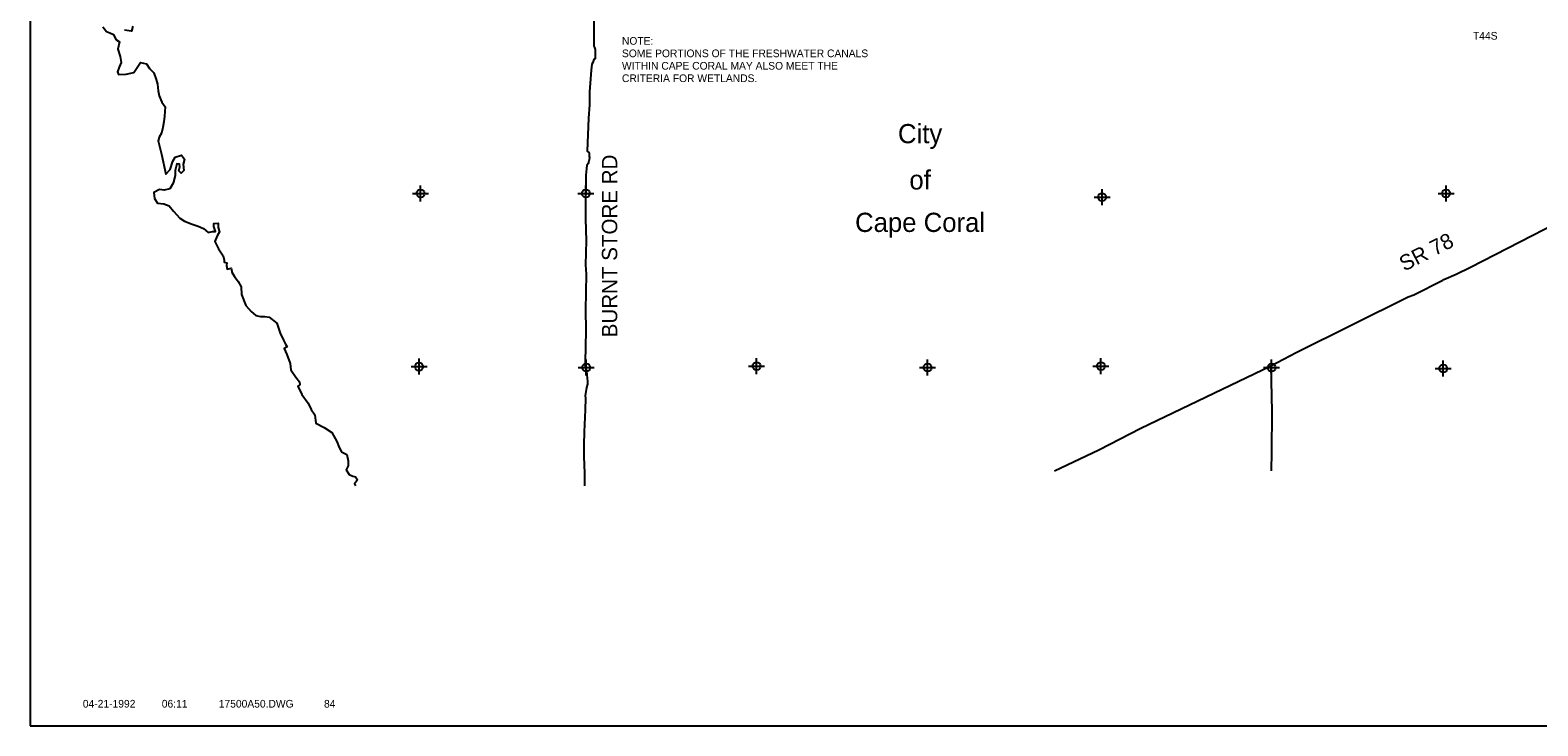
# Model space of a CAD drawing. Extents: x 119693 to 416873, y 706841 to 914021.
# Tile 1 of 14: x 142962 to 190026, y 832571 to 854296. Entities that reach past the tile are written whole.
import ezdxf
from ezdxf.enums import TextEntityAlignment as Align

# ---------------------------------------------------------------- set-up
doc = ezdxf.new("R2010")
doc.units = 0
doc.header["$LTSCALE"] = 800
doc.header["$PDMODE"] = 34
doc.header["$PDSIZE"] = 250
doc.layers.get('0').update_dxf_attribs({"linetype": 'CONTINUOUS'})
for name, color, linetype in [('BORDER', 1, 'CONTINUOUS'), ('MAJROADS', 9, 'CONTINUOUS'), ('SEC', 2, 'CONTINUOUS'), ('TEXT', 7, 'CONTINUOUS'), ('WATER', 4, 'CONTINUOUS')]:
    doc.layers.add(name, color=color, linetype=linetype)

# ---------------------------------------------------------------- blocks, each defined once
blk = doc.blocks.new('LOGON')
at = {"color": 0}
blk.add_attdef('DATE', text='', height=1, dxfattribs=at).set_placement((-1.87, 1.76), align=Align.RIGHT)
for tag, p in [('TIME', (1.56, 1.76)), ('DRAWING', (8.97, 1.76)), ('OPERATOR', (22.66, 1.76))]:
    blk.add_attdef(tag, p, '', height=1, dxfattribs=at)

msp = doc.modelspace()

# ---------------------------------------------------------------- linework, layer by layer
at = {"layer": 'BORDER', "color": 0}
msp.add_lwpolyline([(142962, 832571), (238962, 832571), (238962, 895571), (142962, 895571)], close=True, dxfattribs=at)
at = {"layer": 'MAJROADS', "color": 0}
for points in [[(160555, 854863), (160555, 853799), (160580, 853749), (160604, 853690), (160594, 853480), (160594, 853405), (160560, 853380), (160526, 853288), (160492, 853230), (160474, 853046), (160427, 852367), (160424, 851965), (160396, 851546), (160354, 850516), (160413, 850465), (160412, 850348), (160420, 850323), (160411, 850247), (160402, 850206), (160377, 850130), (160334, 850064), (160333, 849972), (160307, 849771), (160312, 849310), (160301, 848983), (160296, 848405), (160316, 847718), (160294, 846972), (160317, 846679), (160300, 845548), (160312, 844936), (160300, 844383), (160288, 843956), (160279, 843847), (160303, 843721), (160328, 843645), (160335, 843536), (160359, 843327), (160358, 843243), (160332, 843134), (160288, 842875), (160296, 842808), (160285, 842439), (160255, 841752), (160243, 841342), (160249, 841015), (160255, 840688), (160262, 840495), (160268, 840110), (160267, 840062)], [(174942, 840533), (176317, 841194), (177629, 841863), (181691, 843818), (182482, 844232), (185981, 845973), (186157, 846031), (187057, 846493), (187091, 846510), (187478, 846675), (187924, 846897), (190615, 848277)], [(181691, 843818), (181717, 842388), (181716, 841115), (181705, 840533)]]:
    msp.add_lwpolyline(points, dxfattribs=at)
at = {"layer": 'SEC', "color": 0}
for p in [(155148, 849199), (160308, 849196), (176423, 849082), (187162, 849199), (155102, 843788), (160320, 843760), (165639, 843806), (170975, 843760), (176386, 843805), (181713, 843759), (187074, 843730)]:
    msp.add_point(p, dxfattribs=at)
at = {"layer": 'WATER', "color": 0}
for points in [[(145234, 854401), (145350, 854249), (145450, 854207), (145567, 854164), (145633, 854005), (145750, 853928), (145698, 853703), (145772, 853468), (145804, 853283), (145736, 853141), (145693, 852991), (145718, 852907), (145961, 852922), (146196, 852971), (146297, 853129), (146407, 853287), (146591, 853244), (146682, 853101), (146824, 852958), (146898, 852756), (146939, 852605), (146954, 852404), (146987, 852245), (147069, 852052), (147177, 851900), (147158, 851607), (147132, 851431), (147106, 851256), (147062, 851080), (146986, 850955), (146960, 850838), (147066, 850418), (147196, 849798), (147331, 849947), (147417, 850206), (147493, 850332), (147686, 850397), (147777, 850271), (147743, 850112), (147758, 849911), (147674, 849828), (147599, 849904), (147633, 850029), (147626, 850113), (147542, 850122), (147490, 849913), (147489, 849762), (147429, 849520), (147319, 849344), (147143, 849295), (147000, 849321), (146824, 849222), (146839, 849038), (146939, 848895), (147131, 848868), (147298, 848808), (147440, 848640), (147639, 848429), (147781, 848336), (148023, 848242), (148207, 848174), (148374, 848098), (148516, 847979), (148658, 848012), (148751, 848003), (148693, 848162), (148694, 848263), (148828, 848270), (148835, 848128), (148868, 848002), (148800, 847868), (148723, 847693), (148839, 847466), (148988, 847247), (149021, 847113), (149021, 847054), (149104, 847029), (149087, 846945), (149111, 846828), (149237, 846860), (149253, 846760), (149253, 846743), (149336, 846608), (149460, 846448), (149551, 846280), (149558, 846037), (149690, 845701), (149856, 845508), (150006, 845381), (150148, 845355), (150291, 845354), (150425, 845336), (150666, 845150), (150765, 844831), (150872, 844613), (150930, 844487), (150980, 844411), (150887, 844353), (150970, 844168), (151077, 843891), (151100, 843690), (151250, 843463), (151366, 843311), (151382, 843219), (151315, 843177), (151447, 842917), (151638, 842648), (151729, 842446), (151845, 842286), (151877, 842026), (152135, 841890), (152377, 841730), (152534, 841452), (152609, 841259), (152683, 841124), (152842, 841048), (152891, 840847), (152889, 840687), (152830, 840571), (152921, 840419), (153030, 840368), (153122, 840351), (153180, 840258), (153087, 840133), (153120, 840062)], [(146172, 854420), (146121, 854269), (145911, 854296)]]:
    msp.add_lwpolyline(points, dxfattribs=at)

# ---------------------------------------------------------------- block references
at = {"layer": 'TEXT', "color": 0, "xscale": 240, "yscale": 240, "zscale": 240}
msp.add_blockref('LOGON', (146696, 832719), dxfattribs=at).add_auto_attribs({'DATE': '04-21-1992', 'TIME': '06:11', 'OPERATOR': '84', 'DRAWING': '17500A50.DWG'})

# ---------------------------------------------------------------- texts
at = {"layer": 'MAJROADS', "color": 0}
for s, rotation, p in [('BURNT STORE RD', 90, (161289, 844704)), ('SR 78', 27, (185856, 846753))]:
    msp.add_text(s, height=480, rotation=rotation, dxfattribs=at).set_placement(p)
at = {"layer": 'TEXT', "color": 0}
for s, p in [('T44S', (188000, 854000)), ('NOTE:', (161435, 853840)), ('WITHIN CAPE CORAL MAY ALSO MEET THE ', (161435, 853063)), ('SOME PORTIONS OF THE FRESHWATER CANALS', (161435, 853451)), ('CRITERIA FOR WETLANDS.', (161435, 852674))]:
    msp.add_text(s, height=240, dxfattribs=at).set_placement(p)
for s, p in [('City', (170742, 850764)), ('of', (170742, 849320)), ('Cape Coral', (170742, 847994))]:
    msp.add_text(s, height=600, dxfattribs=at).set_placement(p, align=Align.CENTER)

doc.saveas('drawing.dxf')
